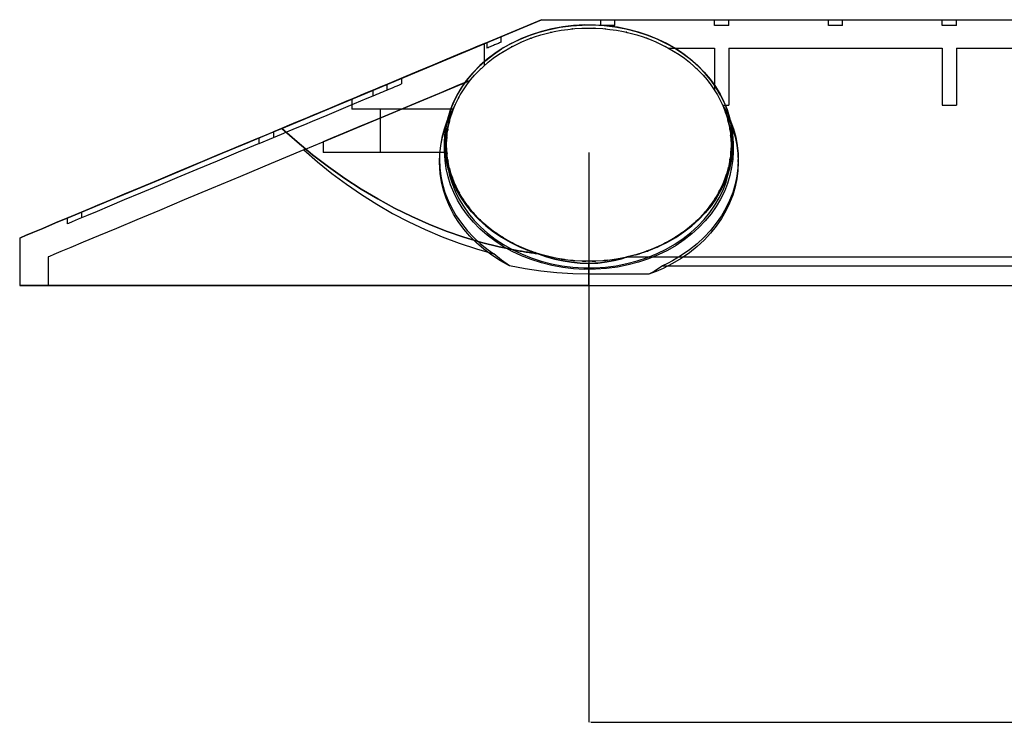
# Model space of a CAD drawing. Header units: millimetres. Extents: x -110 to 3644, y -116 to 106.
# Tile 4 of 10: x 290 to 394, y -61 to 14. Entities that reach past the tile are written whole.
import ezdxf

# ---------------------------------------------------------------- set-up
doc = ezdxf.new("R2010")
doc.units = ezdxf.units.MM
for name, color, linetype in [('DIMENSIONS', 3, 'Continuous'), ('HIDDEN', 8, 'Continuous'), ('VISIBLE', 7, 'Continuous')]:
    doc.layers.add(name, color=color, linetype=linetype)
doc.dimstyles.get("Standard").update_dxf_attribs({"dimtxt": 2.5, "dimasz": 2.5, "dimexe": 1.25, "dimexo": 0.625, "dimtad": 1, "dimtxsty": 'Standard', "dimcen": 2.5, "dimazin": 3, "dimtfac": 1, "dimtmove": 0, "dimatfit": 3, "dimarcsym": 0})

# ---------------------------------------------------------------- blocks, each defined once
blk = doc.blocks.new('_CLOSEDFILLED')
at = {"color": 0, "linetype": 'ByBlock'}
blk.add_solid([(-1, 0.16), (0, 0), (-1, -0.16)], dxfattribs=at)
blk = doc.blocks.new('*D3')
for p, q in [((350, 0), (350, -60)), ((450, 0), (450, -60)), ((350.25, -60), (398.5, -60)), ((401.5, -60), (449.75, -60))]:
    blk.add_line(p, q)
at = {"layer": 'Defpoints'}
for p in [(350, 0), (450, 0), (350, -60)]:
    blk.add_point(p, dxfattribs=at)
at = {"layer": 'DIMENSIONS', "xscale": 0.25, "yscale": 0.25, "rotation": 180}
blk.add_blockref('_CLOSEDFILLED', (350, -60), dxfattribs=at)
at = {"layer": 'DIMENSIONS', "xscale": 0.25, "yscale": 0.25}
blk.add_blockref('_CLOSEDFILLED', (450, -60), dxfattribs=at)
at = {"layer": 'DIMENSIONS', "insert": (400, -60), "char_height": 1, "attachment_point": 5}
blk.add_mtext('100', dxfattribs=at)

msp = doc.modelspace()

# ---------------------------------------------------------------- linework, layer by layer
at = {"layer": 'HIDDEN'}
for points in [[(345, 14), (327.25, 6.577)], [(345, 14), (455, 14)], [(351.25, 13.4), (351.25, 14)], [(352.75, 13.4), (352.75, 14)], [(363.25, 13.4), (363.25, 14)], [(364.75, 13.4), (364.75, 14)], [(375.25, 13.4), (375.25, 14)], [(376.75, 13.4), (376.75, 14)], [(387.25, 13.4), (387.25, 14)], [(388.75, 13.4), (388.75, 14)], [(365.2, 1), (365.164, 1.861), (365.055, 2.718), (364.873, 3.568), (364.62, 4.408), (364.294, 5.235), (363.896, 6.045), (363.428, 6.835), (362.889, 7.6), (362.281, 8.337), (361.606, 9.041), (360.864, 9.708), (360.06, 10.334), (359.196, 10.914), (358.276, 11.444), (357.304, 11.919), (356.286, 12.336), (355.227, 12.692), (354.133, 12.982), (353.011, 13.204), (351.868, 13.357), (350.712, 13.437), (349.551, 13.446), (348.393, 13.381), (347.244, 13.245), (346.114, 13.037), (345.009, 12.761), (343.937, 12.418), (342.904, 12.011), (341.917, 11.545), (340.98, 11.022), (340.099, 10.447), (339.278, 9.825), (338.52, 9.16), (337.828, 8.457), (337.204, 7.72), (336.651, 6.954), (336.168, 6.163), (335.758, 5.351), (335.421, 4.522), (335.156, 3.68), (334.965, 2.829), (334.846, 1.971), (334.8, 1)], [(346.027, 12.675), (345.982, 12.666), (345.941, 12.655)], [(348.273, 13.032), (348.24, 13.03), (348.197, 13.025)], [(350.555, 13.106), (350.544, 13.107), (350.522, 13.107)], [(352.75, 13.4), (351.25, 13.4)], [(351.725, 13.033), (351.693, 13.037), (351.673, 13.038)], [(353.992, 12.671), (353.947, 12.682), (353.91, 12.689)], [(364.75, 13.4), (363.25, 13.4)], [(376.75, 13.4), (375.25, 13.4)], [(388.75, 13.4), (387.25, 13.4)], [(325, 5.636), (325.176, 5.71), (325.693, 5.926), (326.527, 6.275), (327.636, 6.739), (328.963, 7.294), (330.442, 7.912), (332, 8.564), (333.558, 9.215), (335.037, 9.834), (336.364, 10.389), (337.473, 10.852), (338.307, 11.201), (338.824, 11.418), (339, 11.491)], [(339, 11.491), (338.824, 11.418), (338.307, 11.201), (337.473, 10.852), (336.364, 10.389), (335.037, 9.834), (333.558, 9.215), (332, 8.564), (330.442, 7.912), (328.963, 7.294), (328.068, 6.919), (327.25, 6.577)], [(339, 9.18), (339, 11.491)], [(339.25, 11.595), (340.75, 12.223)], [(340.75, 11.623), (340.661, 11.585), (340.568, 11.547), (340.473, 11.507), (340.375, 11.466), (340.275, 11.424), (340.171, 11.381), (340.065, 11.336), (339.956, 11.291), (339.845, 11.244), (339.731, 11.197), (339.615, 11.148), (339.495, 11.098), (339.374, 11.047), (339.25, 10.995)], [(339.25, 11.595), (339.25, 10.995)], [(340.75, 11.623), (340.75, 12.223)], [(342.815, 11.614), (342.813, 11.613), (342.808, 11.611)], [(343.877, 12.043), (343.831, 12.028), (343.8, 12.015)], [(356.137, 12.038), (356.094, 12.055), (356.047, 12.071)], [(340.938, 10.619), (340.921, 10.609), (340.889, 10.587)], [(341.88, 11.158), (341.841, 11.139), (341.82, 11.127)], [(358.118, 11.158), (358.08, 11.18), (358.03, 11.204)], [(358.415, 11), (363.25, 11)], [(363.25, 11), (363.25, 6.588)], [(364.75, 11), (387.25, 11)], [(364.75, 11), (364.75, 5)], [(387.25, 11), (387.25, 5)], [(388.75, 11), (411.25, 11)], [(388.75, 11), (388.75, 5)], [(339.278, 9.419), (339.255, 9.401), (339.214, 9.364)], [(340.092, 10.052), (340.058, 10.028), (340.042, 10.016)], [(359.898, 10.059), (359.862, 10.086), (359.811, 10.12)], [(338.554, 8.767), (338.515, 8.732), (338.499, 8.714)], [(361.443, 8.77), (361.406, 8.808), (361.354, 8.854)], [(337.49, 7.608), (336.339, 7.126), (334.225, 6.242), (332, 5.312), (329.775, 4.381), (327.661, 3.497), (325.765, 2.705), (324.182, 2.042), (322.99, 1.544), (322.251, 1.235), (322, 1.13)], [(322, 1.13), (337.49, 7.608)], [(330.25, 7.832), (330.25, 7.232)], [(337.285, 7.342), (337.239, 7.286), (337.218, 7.255)], [(337.865, 8.048), (337.843, 8.026), (337.803, 7.977)], [(362.728, 7.325), (362.689, 7.38), (362.641, 7.439)], [(317.619, 2.55), (318.419, 2.884), (319.241, 3.228), (320.053, 3.568), (320.853, 3.902), (321.639, 4.231), (322.409, 4.553), (323.163, 4.868), (323.898, 5.176), (324.614, 5.475), (325.308, 5.765), (325.98, 6.046), (326.628, 6.317), (327.25, 6.577)], [(327.25, 6.577), (317.619, 2.55)], [(327.25, 6.577), (326.628, 6.317), (325.98, 6.046), (325.495, 5.843), (325, 5.636)], [(327.25, 5.977), (327.452, 6.062), (327.656, 6.147), (327.862, 6.233), (328.071, 6.321), (328.281, 6.409), (328.494, 6.497), (328.708, 6.587), (328.924, 6.677), (329.142, 6.768), (329.361, 6.86), (329.581, 6.952), (329.803, 7.045), (330.026, 7.138), (330.25, 7.232)], [(327.25, 5.977), (327.25, 6.577)], [(328.75, 6.605), (328.75, 7.205)], [(336.72, 6.54), (336.706, 6.519), (336.675, 6.466)], [(316.75, 1.586), (317.588, 1.937), (318.419, 2.284), (319.241, 2.628), (320.053, 2.968), (320.853, 3.302), (321.639, 3.631), (322.409, 3.953), (323.163, 4.268), (323.898, 4.576), (324.614, 4.875), (325.308, 5.165), (325.98, 5.446), (326.628, 5.717), (327.25, 5.977)], [(325, 5.636), (324.614, 5.475), (323.898, 5.176), (323.163, 4.868), (322.409, 4.553), (321.639, 4.231), (320.853, 3.902), (320.053, 3.568), (319.241, 3.228), (318.419, 2.884), (317.588, 2.537), (316.75, 2.186)], [(325, 5.636), (325, 4.564)], [(336.289, 5.804), (336.244, 5.728), (336.219, 5.675)], [(363.734, 5.761), (363.696, 5.838), (363.659, 5.901)], [(335.713, 4.564), (335.037, 4.564), (333.558, 4.564), (332, 4.564), (330.442, 4.564), (328.963, 4.564), (327.636, 4.564), (326.527, 4.564), (325.693, 4.564), (325.176, 4.564), (325, 4.564)], [(328, 4.564), (328, 0)], [(335.908, 5.035), (335.863, 4.967), (335.415, 4.149), (335.039, 3.312), (334.736, 2.461), (334.506, 1.598), (334.35, 0.727), (334.266, -0.148), (334.25, -0.721)], [(335.571, 4.175), (335.538, 4.09), (335.514, 4.008)], [(335.859, 4.924), (335.855, 4.917), (335.844, 4.888)], [(364.099, 5.022), (364.094, 5.034), (364.075, 5.072)], [(364.109, 5), (364.117, 5)], [(364.117, 5), (364.75, 5)], [(364.117, 5), (364.568, 4.183), (364.947, 3.347), (365.253, 2.496), (365.486, 1.634), (365.645, 0.763), (365.732, -0.112), (365.75, -0.721)], [(364.449, 4.117), (364.42, 4.213), (364.398, 4.268)], [(387.25, 5), (388.75, 5)], [(334.25, -1.008), (334.286, -0.131), (334.395, 0.741), (334.577, 1.607), (334.83, 2.463), (335.156, 3.306), (335.554, 4.132), (335.56, 4.143)], [(335.315, 3.323), (335.156, 2.82), (334.965, 1.968), (334.846, 1.11), (334.8, 0.14)], [(335.296, 3.257), (335.294, 3.25), (335.294, 3.249)], [(364.444, 4.132), (364.82, 3.361), (365.152, 2.515), (365.411, 1.656), (365.597, 0.788), (365.71, -0.085), (365.75, -1.008)], [(364.684, 3.329), (364.673, 3.378), (364.644, 3.476)], [(365.2, 0.14), (365.164, 1), (365.055, 1.857), (364.873, 2.707), (364.668, 3.388)], [(290, -9), (290.153, -8.936), (290.612, -8.744), (291.374, -8.425), (292.436, -7.981), (293.792, -7.414), (295.434, -6.727), (297.356, -5.924), (299.546, -5.008), (301.994, -3.984), (304.687, -2.858), (307.612, -1.635), (310.753, -0.322), (314.094, 1.076), (316.75, 2.186)], [(315.25, 1.559), (316.75, 2.186)], [(316.75, 2.186), (317.619, 2.55)], [(316.75, 2.186), (317.185, 2.368), (317.619, 2.55)], [(316.75, 2.186), (316.75, 1.586)], [(342.436, -10.316), (340.554, -9.931), (338.681, -9.461), (336.82, -8.907), (334.972, -8.269), (333.139, -7.547), (331.323, -6.743), (329.526, -5.857), (327.749, -4.89), (325.995, -3.843), (324.265, -2.717), (322.56, -1.514), (320.884, -0.234), (319.236, 1.121), (317.619, 2.55)], [(335.139, 2.48), (335.124, 2.402), (335.111, 2.293)], [(364.867, 2.44), (364.855, 2.534), (364.848, 2.567)], [(315.25, 1.559), (313.03, 0.631), (310.824, -0.292), (308.66, -1.197), (306.57, -2.071), (304.581, -2.902), (302.721, -3.68), (301.014, -4.394), (299.485, -5.033), (298.154, -5.59), (297.04, -6.056), (296.157, -6.425), (295.517, -6.693), (295.13, -6.855), (295, -6.909)], [(315.25, 0.959), (316.75, 1.586)], [(315.25, 0.959), (315.25, 1.559)], [(319.96, 0.277), (322, 1.13)], [(322, 1.13), (322, 0)], [(335.038, 1.657), (335.026, 1.549), (335.024, 1.5)], [(364.967, 1.595), (364.964, 1.683), (364.949, 1.793)], [(319.96, 0.277), (316.527, -1.158), (313.271, -2.52), (310.208, -3.801), (307.355, -4.994), (304.725, -6.094), (302.334, -7.094), (300.194, -7.989), (298.316, -8.774), (296.709, -9.446), (295.383, -10.001), (294.345, -10.435), (293.599, -10.747), (293.15, -10.935), (293, -10.997)], [(315.25, 0.959), (313.03, 0.031), (310.824, -0.892), (308.66, -1.797), (306.57, -2.671), (304.581, -3.502), (302.721, -4.28), (301.014, -4.994), (299.485, -5.633), (298.154, -6.19), (297.04, -6.656), (296.157, -7.025), (295.517, -7.293), (295.13, -7.455), (295, -7.509)], [(319.96, 0.277), (321.405, -0.988), (322.899, -2.195), (324.44, -3.341), (326.025, -4.425), (327.652, -5.446), (329.318, -6.401), (331.021, -7.289), (332.758, -8.109), (334.526, -8.859), (336.322, -9.538), (338.144, -10.146), (339.988, -10.68)], [(335.039, 0), (334.225, 0), (332, 0), (329.775, 0), (327.661, 0), (325.765, 0), (324.182, 0), (322.99, 0), (322.251, 0), (322, 0)], [(334.8, 1), (334.836, 0.139), (334.945, -0.718), (335.127, -1.568), (335.38, -2.408), (335.706, -3.235), (336.104, -4.045), (336.572, -4.835), (337.111, -5.6), (337.719, -6.337), (338.394, -7.041), (339.136, -7.708), (339.94, -8.334), (340.804, -8.914), (341.724, -9.444), (342.696, -9.919), (343.714, -10.336), (344.248, -10.518)], [(334.8, 0.14), (334.8, 1)], [(365.2, 0.14), (365.164, -0.721), (365.055, -1.578), (364.873, -2.428), (364.62, -3.268), (364.294, -4.095), (363.896, -4.905), (363.428, -5.695), (362.889, -6.46), (362.281, -7.197), (361.606, -7.901), (360.864, -8.568), (360.06, -9.194), (359.196, -9.774), (358.276, -10.304), (357.304, -10.78), (356.286, -11.197), (355.227, -11.552), (354.133, -11.842), (353.011, -12.065), (351.868, -12.217), (350.712, -12.298), (349.551, -12.306), (348.393, -12.242), (347.244, -12.105), (346.114, -11.898), (345.009, -11.621), (343.937, -11.278), (342.904, -10.872), (341.917, -10.405), (340.98, -9.882), (340.099, -9.308), (339.278, -8.686), (338.52, -8.021), (337.828, -7.318), (337.204, -6.581), (336.651, -5.814), (336.168, -5.023), (335.758, -4.211), (335.421, -3.383), (335.156, -2.541), (334.965, -1.689), (334.846, -0.831), (334.8, 0.14)], [(335, 0.829), (335, 0.828)], [(335, 0.828), (335, 0.822)], [(335, 0.14), (335, 0.828)], [(335, 0.14), (335.012, 0.425)], [(335, 0.14), (335.036, -0.715), (335.145, -1.566), (335.327, -2.411), (335.58, -3.245), (335.906, -4.066), (336.304, -4.87), (336.772, -5.654), (337.311, -6.413), (337.918, -7.143), (338.594, -7.84), (339.334, -8.5), (340.138, -9.118), (341.001, -9.691), (341.92, -10.212), (342.89, -10.679), (343.906, -11.088), (344.962, -11.434), (346.053, -11.715), (347.17, -11.927), (348.307, -12.069), (349.456, -12.14), (350.61, -12.137), (351.76, -12.063), (352.898, -11.916), (354.018, -11.699), (355.11, -11.413), (356.169, -11.061), (357.187, -10.646), (358.159, -10.171), (359.079, -9.641), (359.942, -9.061), (360.745, -8.434), (361.485, -7.764), (362.157, -7.058), (362.761, -6.319), (363.294, -5.551), (363.756, -4.76), (364.145, -3.949), (364.462, -3.122), (364.706, -2.283), (364.876, -1.435), (364.974, -0.581), (365, 0.14)], [(335.032, 0.07), (335.036, -0.027), (335.052, -0.149)], [(355.805, -10.498), (356.221, -10.36), (357.248, -9.945), (358.228, -9.469), (359.156, -8.938), (360.029, -8.356), (360.841, -7.728), (361.589, -7.057), (362.271, -6.348), (362.884, -5.606), (363.427, -4.836), (363.898, -4.042), (364.297, -3.227), (364.624, -2.396), (364.877, -1.552), (365.058, -0.7), (365.165, 0.159), (365.191, 0.579), (365.2, 1)], [(364.96, -0.018), (364.974, 0.107), (364.976, 0.164)], [(364.989, 0.454), (365, 0.14)], [(365, 0.828), (365, 0.829)], [(365, 0.828), (365, 0.14)], [(365, 0.816), (365, 0.828)], [(365.2, 1), (365.2, 0.14)], [(334.25, -0.721), (334.286, -1.597), (334.395, -2.469), (334.577, -3.335), (334.83, -4.191), (335.156, -5.034), (335.554, -5.861), (336.023, -6.667), (336.562, -7.449), (337.17, -8.204), (337.846, -8.927), (338.589, -9.613), (339.395, -10.259), (339.988, -10.68)], [(334.25, -1.008), (334.25, -0.721)], [(341.626, -11.934), (340.672, -11.403), (339.773, -10.819), (338.934, -10.188), (338.158, -9.514), (337.449, -8.801), (336.807, -8.054), (336.235, -7.278), (335.735, -6.476), (335.306, -5.652), (334.95, -4.811), (334.667, -3.956), (334.457, -3.091), (334.32, -2.219), (334.25, -1.008)], [(335.129, -0.753), (335.145, -0.878), (335.155, -0.922)], [(365.75, -1.008), (365.714, -1.884), (365.605, -2.756), (365.423, -3.622), (365.17, -4.478), (364.844, -5.321), (364.446, -6.147), (363.977, -6.954), (363.438, -7.736), (362.83, -8.491), (362.154, -9.214), (361.411, -9.9), (360.605, -10.546), (359.739, -11.147), (358.815, -11.699), (357.839, -12.198), (357.1, -12.524), (356.34, -12.818)], [(365.75, -0.721), (365.714, -1.597), (365.605, -2.469), (365.423, -3.335), (365.17, -4.191), (364.844, -5.034), (364.446, -5.861), (363.977, -6.667), (363.438, -7.449), (362.83, -8.204), (362.154, -8.927), (361.411, -9.613), (360.605, -10.259), (359.739, -10.86), (358.815, -11.412), (358.296, -11.688), (357.764, -11.946)], [(364.858, -0.838), (364.876, -0.746), (364.891, -0.617)], [(365.75, -1.008), (365.75, -0.721)], [(335.311, -1.652), (335.327, -1.723), (335.37, -1.863)], [(364.681, -1.681), (364.706, -1.594), (364.71, -1.575)], [(335.537, -2.414), (335.58, -2.557), (335.613, -2.639)], [(364.415, -2.555), (364.462, -2.434), (364.495, -2.318)], [(335.889, -3.336), (335.906, -3.378), (335.972, -3.512)], [(336.239, -4.051), (336.304, -4.182), (336.368, -4.291)], [(363.676, -4.209), (363.756, -4.072), (363.802, -3.977)], [(364.13, -3.293), (364.145, -3.261), (364.192, -3.138)], [(336.721, -4.88), (336.772, -4.965), (336.837, -5.058)], [(363.255, -4.92), (363.294, -4.863), (363.38, -4.716)], [(337.23, -5.611), (337.311, -5.724), (337.411, -5.845)], [(362.093, -6.437), (362.157, -6.37), (362.275, -6.226)], [(362.647, -5.77), (362.761, -5.631), (362.815, -5.552)], [(295, -6.909), (295, -7.509)], [(296.5, -6.282), (296.5, -6.882)], [(337.809, -6.323), (337.918, -6.454), (337.951, -6.488)], [(338.5, -7.055), (338.594, -7.152), (338.727, -7.271)], [(361.339, -7.208), (361.485, -7.076), (361.549, -7.009)], [(339.187, -7.68), (339.334, -7.812), (339.384, -7.85)], [(360.662, -7.81), (360.745, -7.745), (360.892, -7.612)], [(340.027, -8.345), (340.138, -8.43), (340.298, -8.537)], [(340.825, -8.886), (341.001, -9.002), (341.059, -9.036)], [(358.987, -9.006), (359.079, -8.953), (359.255, -8.835)], [(359.769, -8.489), (359.942, -8.372), (360.022, -8.31)], [(341.785, -9.448), (341.92, -9.524), (342.097, -9.61)], [(344.674, -10.662), (344.514, -10.641), (344.354, -10.62), (344.194, -10.598), (344.034, -10.575), (343.874, -10.552), (343.714, -10.528), (343.554, -10.504), (343.394, -10.479), (343.234, -10.453), (343.074, -10.427), (342.915, -10.4), (342.755, -10.373), (342.595, -10.345), (342.436, -10.316)], [(342.698, -9.899), (342.89, -9.991), (343.015, -10.042)], [(343.74, -10.333), (343.906, -10.4), (344.086, -10.459)], [(355.967, -10.439), (356.169, -10.372), (356.306, -10.316)], [(357.1, -9.992), (357.187, -9.957), (357.389, -9.858)], [(357.965, -9.578), (358.159, -9.483), (358.263, -9.423)], [(293, -10.997), (293, -14)], [(341.626, -11.934), (340.787, -11.336), (339.988, -10.68)], [(344.272, -10.525), (344.674, -10.662)], [(344.674, -10.662), (345.529, -10.968), (346.402, -11.221), (347.289, -11.418), (348.187, -11.559), (349.092, -11.644), (350, -11.672)], [(344.789, -10.689), (344.962, -10.746), (345.167, -10.798)], [(345.853, -10.975), (346.053, -11.026), (346.22, -11.058)], [(347.084, -11.222), (347.17, -11.239), (347.41, -11.269)], [(348.076, -11.352), (348.307, -11.381), (348.446, -11.389)], [(354.054, -11), (353.122, -11.277), (352.18, -11.48), (351.232, -11.611), (350.617, -11.657), (350, -11.672)], [(351.595, -11.385), (351.76, -11.374), (351.974, -11.347)], [(352.677, -11.256), (352.898, -11.228), (353.07, -11.194)], [(353.813, -11.05), (354.018, -11.01), (354.239, -10.953)], [(354.054, -11), (354.221, -10.957)], [(354.054, -11), (445.946, -11)], [(354.92, -10.774), (355.155, -10.713), (355.598, -10.566)], [(354.971, -10.761), (355.11, -10.724), (355.324, -10.653)], [(350, -12.818), (348.313, -12.782), (346.629, -12.675), (344.952, -12.498), (343.283, -12.251), (341.626, -11.934)], [(349.329, -11.443), (349.456, -11.451), (349.695, -11.451)], [(350, -14), (350, -11.672)], [(350.365, -11.45), (350.61, -11.449), (350.71, -11.443)], [(357.764, -11.946), (356.882, -12.512), (356.34, -12.818)], [(357.764, -11.946), (442.236, -11.946)], [(356.34, -12.818), (350, -12.818)], [(350, -14), (343.282, -14), (336.649, -14), (330.183, -14), (323.967, -14), (318.078, -14), (312.591, -14), (307.574, -14), (303.09, -14), (299.197, -14), (295.942, -14), (293.367, -14), (291.504, -14), (290.377, -14), (290, -14)], [(350, -14), (450, -14)]]:
    msp.add_lwpolyline(points, dxfattribs=at)
at = {"layer": 'VISIBLE'}
for points in [[(317.619, 2.55), (345, 14)], [(345, 14), (455, 14)], [(334.8, 1), (334.836, 1.861), (334.945, 2.718), (335.127, 3.568), (335.38, 4.408), (335.706, 5.235), (336.104, 6.045), (336.572, 6.835), (337.111, 7.6), (337.719, 8.337), (338.394, 9.041), (339.136, 9.708), (339.94, 10.334), (340.804, 10.914), (341.724, 11.444), (342.696, 11.919), (343.714, 12.336), (344.773, 12.692), (345.867, 12.982), (346.989, 13.204), (348.132, 13.357), (349.288, 13.437), (350.449, 13.446), (351.607, 13.381), (352.756, 13.245), (353.886, 13.037), (354.991, 12.761), (356.063, 12.418), (357.096, 12.011), (358.083, 11.545), (359.02, 11.022), (359.901, 10.447), (360.722, 9.825), (361.48, 9.16), (362.172, 8.457), (362.796, 7.72), (363.349, 6.954), (363.832, 6.163), (364.242, 5.351), (364.579, 4.522), (364.844, 3.68), (365.035, 2.829), (365.154, 1.971), (365.2, 1)], [(344.947, 12.399), (345.646, 12.588)], [(345.646, 12.588), (346.355, 12.749)], [(346.008, 12.671), (346.053, 12.682), (346.09, 12.689)], [(346.355, 12.749), (347.074, 12.881)], [(347.074, 12.881), (347.799, 12.985)], [(347.799, 12.985), (348.53, 13.058)], [(348.275, 13.033), (348.307, 13.037), (348.327, 13.038)], [(348.53, 13.058), (349.264, 13.103)], [(349.264, 13.103), (350, 13.118)], [(349.445, 13.106), (349.456, 13.107), (349.478, 13.107)], [(350, 13.118), (350.736, 13.103)], [(350.736, 13.103), (351.47, 13.058)], [(351.47, 13.058), (352.201, 12.985)], [(351.727, 13.032), (351.76, 13.03), (351.803, 13.025)], [(352.201, 12.985), (352.926, 12.881)], [(352.926, 12.881), (353.645, 12.749)], [(353.645, 12.749), (354.354, 12.588)], [(353.973, 12.675), (354.018, 12.666), (354.059, 12.655)], [(354.354, 12.588), (355.053, 12.399)], [(342.288, 11.369), (342.929, 11.667)], [(342.929, 11.667), (343.587, 11.938)], [(343.587, 11.938), (344.26, 12.182)], [(343.863, 12.038), (343.906, 12.055), (343.953, 12.071)], [(344.26, 12.182), (344.947, 12.399)], [(355.053, 12.399), (355.74, 12.182)], [(355.74, 12.182), (356.413, 11.938)], [(356.123, 12.043), (356.169, 12.028), (356.2, 12.015)], [(356.413, 11.938), (357.071, 11.667)], [(357.071, 11.667), (357.712, 11.369)], [(357.185, 11.614), (357.187, 11.613), (357.192, 11.611)], [(340.484, 10.328), (341.065, 10.7)], [(341.065, 10.7), (341.666, 11.047)], [(341.666, 11.047), (342.288, 11.369)], [(341.882, 11.158), (341.92, 11.18), (341.97, 11.204)], [(357.712, 11.369), (358.334, 11.047)], [(358.12, 11.158), (358.159, 11.139), (358.18, 11.127)], [(358.334, 11.047), (358.935, 10.7)], [(358.935, 10.7), (359.516, 10.328)], [(359.062, 10.619), (359.079, 10.609), (359.111, 10.587)], [(338.886, 9.082), (339.393, 9.519)], [(339.393, 9.519), (339.927, 9.935)], [(339.927, 9.935), (340.484, 10.328)], [(340.102, 10.059), (340.138, 10.086), (340.189, 10.12)], [(359.516, 10.328), (360.073, 9.935)], [(359.908, 10.052), (359.942, 10.028), (359.958, 10.016)], [(360.073, 9.935), (360.607, 9.519)], [(360.607, 9.519), (361.114, 9.082)], [(360.722, 9.419), (360.745, 9.401), (360.786, 9.364)], [(337.952, 8.15), (338.405, 8.625)], [(338.405, 8.625), (338.886, 9.082)], [(338.557, 8.77), (338.594, 8.808), (338.646, 8.854)], [(361.114, 9.082), (361.595, 8.625)], [(361.446, 8.767), (361.485, 8.732), (361.501, 8.714)], [(361.595, 8.625), (362.048, 8.15)], [(337.134, 7.147), (337.528, 7.657)], [(337.272, 7.325), (337.311, 7.38), (337.359, 7.439)], [(337.528, 7.657), (337.952, 8.15)], [(362.048, 8.15), (362.472, 7.657)], [(362.135, 8.048), (362.157, 8.026), (362.197, 7.977)], [(362.472, 7.657), (362.866, 7.147)], [(362.715, 7.342), (362.761, 7.286), (362.782, 7.255)], [(336.44, 6.084), (336.771, 6.622)], [(336.771, 6.622), (337.134, 7.147)], [(362.866, 7.147), (363.229, 6.622)], [(363.229, 6.622), (363.56, 6.084)], [(363.28, 6.54), (363.294, 6.519), (363.325, 6.466)], [(335.877, 4.97), (336.142, 5.532)], [(336.142, 5.532), (336.44, 6.084)], [(336.266, 5.761), (336.304, 5.838), (336.341, 5.901)], [(363.56, 6.084), (363.858, 5.532)], [(363.711, 5.804), (363.756, 5.728), (363.781, 5.675)], [(363.858, 5.532), (364.123, 4.97)], [(335.45, 3.816), (335.646, 4.397)], [(335.551, 4.117), (335.58, 4.213), (335.602, 4.268)], [(335.646, 4.397), (335.877, 4.97)], [(335.901, 5.022), (335.906, 5.034), (335.925, 5.072)], [(364.123, 4.97), (364.354, 4.397)], [(364.141, 4.924), (364.145, 4.917), (364.156, 4.888)], [(364.354, 4.397), (364.55, 3.816)], [(364.429, 4.175), (364.462, 4.09), (364.486, 4.008)], [(334.809, 0.57), (334.882, 1.429), (335.027, 2.283), (335.167, 2.858), (335.34, 3.428)], [(335.162, 2.633), (335.288, 3.227)], [(335.288, 3.227), (335.45, 3.816)], [(335.316, 3.329), (335.327, 3.378), (335.356, 3.476)], [(364.55, 3.816), (364.712, 3.227)], [(364.66, 3.428), (364.904, 2.583), (365.076, 1.729), (365.15, 1.151), (365.191, 0.57)], [(364.704, 3.257), (364.706, 3.25), (364.706, 3.249)], [(364.712, 3.227), (364.838, 2.633)], [(317.619, 2.55), (314.094, 1.076), (310.753, -0.322), (307.612, -1.635), (304.687, -2.858), (301.994, -3.984), (299.546, -5.008), (297.356, -5.924), (295.434, -6.727), (293.792, -7.414), (292.436, -7.981), (291.374, -8.425), (290.612, -8.744), (290.153, -8.936), (290, -9)], [(317.619, 2.55), (319.236, 1.121), (320.884, -0.234), (322.56, -1.514), (324.265, -2.717), (325.995, -3.843), (327.749, -4.89), (329.526, -5.857), (331.323, -6.743), (333.139, -7.547), (334.972, -8.269), (336.82, -8.907), (338.681, -9.461), (340.554, -9.931), (342.436, -10.316)], [(335.072, 2.035), (335.162, 2.633)], [(335.133, 2.44), (335.145, 2.534), (335.152, 2.567)], [(364.838, 2.633), (364.928, 2.035)], [(364.861, 2.48), (364.876, 2.402), (364.889, 2.293)], [(335, 0.83), (335.018, 1.433)], [(335.018, 1.433), (335.072, 2.035)], [(335.033, 1.595), (335.036, 1.683), (335.051, 1.793)], [(364.928, 2.035), (364.982, 1.433)], [(364.962, 1.657), (364.974, 1.549), (364.976, 1.5)], [(364.982, 1.433), (365, 0.83)], [(344.177, -10.492), (343.613, -10.299), (342.594, -9.873), (341.622, -9.389), (340.702, -8.85), (339.839, -8.26), (339.036, -7.624), (338.299, -6.947), (337.627, -6.233), (337.025, -5.486), (336.494, -4.712), (336.034, -3.914), (335.646, -3.096), (335.331, -2.263), (335.089, -1.418), (334.92, -0.564), (334.824, 0.295), (334.8, 1)], [(335.018, 0.227), (335, 0.83)], [(335, 0.828), (335, 0.829)], [(335, 0.82), (335, 0.828)], [(335, 0.14), (335, 0.828)], [(335.185, -1.786), (335.057, -0.934), (335, 0.14)], [(335.072, -0.374), (335.018, 0.227)], [(335.047, -0.092), (335.031, 0.038), (335.028, 0.119)], [(365.2, 1), (365.164, 0.139), (365.055, -0.718), (364.873, -1.568), (364.62, -2.408), (364.294, -3.235), (363.896, -4.045), (363.428, -4.835), (362.889, -5.6), (362.281, -6.337), (361.606, -7.041), (360.864, -7.708), (360.06, -8.334), (359.196, -8.914), (358.276, -9.444), (357.304, -9.919), (356.286, -10.336), (355.816, -10.494)], [(365, 0.14), (364.964, -0.715), (364.815, -1.786)], [(364.982, 0.227), (364.928, -0.374)], [(364.968, 0.07), (364.964, -0.027), (364.948, -0.149)], [(365, 0.83), (364.982, 0.227)], [(365, 0.829), (365, 0.828)], [(365, 0.828), (365, 0.14)], [(365, 0.828), (365, 0.822)], [(335.162, -0.973), (335.072, -0.374)], [(335.149, -0.883), (335.135, -0.815), (335.118, -0.679)], [(335.288, -1.567), (335.162, -0.973)], [(364.838, -0.973), (364.712, -1.567)], [(364.928, -0.374), (364.838, -0.973)], [(364.871, -0.753), (364.855, -0.878), (364.845, -0.922)], [(335.45, -2.155), (335.288, -1.567)], [(335.35, -1.794), (335.311, -1.662), (335.301, -1.615)], [(364.712, -1.567), (364.55, -2.155)], [(364.689, -1.652), (364.673, -1.723), (364.63, -1.863)], [(335.646, -2.737), (335.45, -2.155)], [(335.6, -2.602), (335.561, -2.5), (335.521, -2.367)], [(335.877, -3.309), (335.646, -2.737)], [(364.354, -2.737), (364.123, -3.309)], [(364.55, -2.155), (364.354, -2.737)], [(364.463, -2.414), (364.42, -2.557), (364.387, -2.639)], [(335.929, -3.42), (335.883, -3.326), (335.87, -3.291)], [(336.142, -3.872), (335.877, -3.309)], [(336.44, -4.423), (336.142, -3.872)], [(336.351, -4.258), (336.279, -4.136), (336.221, -4.019)], [(363.858, -3.872), (363.56, -4.423)], [(363.761, -4.051), (363.696, -4.182), (363.632, -4.291)], [(364.123, -3.309), (363.858, -3.872)], [(364.111, -3.336), (364.094, -3.378), (364.028, -3.512)], [(336.771, -4.962), (336.44, -4.423)], [(336.768, -4.957), (336.746, -4.926), (336.671, -4.799)], [(337.134, -5.487), (336.771, -4.962)], [(363.229, -4.962), (362.866, -5.487)], [(363.279, -4.88), (363.228, -4.965), (363.163, -5.058)], [(363.56, -4.423), (363.229, -4.962)], [(337.528, -5.996), (337.134, -5.487)], [(337.391, -5.819), (337.285, -5.691), (337.214, -5.59)], [(337.952, -6.489), (337.528, -5.996)], [(362.472, -5.996), (362.048, -6.489)], [(362.866, -5.487), (362.472, -5.996)], [(362.77, -5.611), (362.689, -5.724), (362.589, -5.845)], [(337.937, -6.472), (337.894, -6.428), (337.779, -6.288)], [(338.405, -6.965), (337.952, -6.489)], [(338.886, -7.421), (338.405, -6.965)], [(338.71, -7.254), (338.572, -7.131), (338.487, -7.042)], [(361.595, -6.965), (361.114, -7.421)], [(361.5, -7.055), (361.406, -7.152), (361.273, -7.271)], [(362.048, -6.489), (361.595, -6.965)], [(362.191, -6.323), (362.082, -6.454), (362.049, -6.488)], [(339.393, -7.858), (338.886, -7.421)], [(339.374, -7.841), (339.317, -7.797), (339.168, -7.664)], [(339.927, -8.274), (339.393, -7.858)], [(340.484, -8.668), (339.927, -8.274)], [(360.073, -8.274), (359.516, -8.668)], [(360.607, -7.858), (360.073, -8.274)], [(361.114, -7.421), (360.607, -7.858)], [(360.813, -7.68), (360.666, -7.812), (360.616, -7.85)], [(290, -9), (290, -14)], [(340.287, -8.529), (340.125, -8.421), (340.019, -8.339)], [(341.065, -9.039), (340.484, -8.668)], [(341.055, -9.033), (340.993, -8.997), (340.818, -8.881)], [(341.666, -9.386), (341.065, -9.039)], [(358.935, -9.039), (358.334, -9.386)], [(359.516, -8.668), (358.935, -9.039)], [(359.175, -8.886), (358.999, -9.002), (358.941, -9.036)], [(359.973, -8.345), (359.862, -8.43), (359.702, -8.537)], [(342.288, -9.709), (341.666, -9.386)], [(342.094, -9.608), (341.917, -9.523), (341.784, -9.447)], [(342.929, -10.006), (342.288, -9.709)], [(342.436, -10.316), (342.595, -10.345), (342.755, -10.373), (342.915, -10.4), (343.074, -10.427), (343.234, -10.453), (343.394, -10.479), (343.554, -10.504), (343.714, -10.528), (343.874, -10.552), (344.034, -10.575), (344.194, -10.598), (344.354, -10.62), (344.514, -10.641), (344.674, -10.662)], [(343.022, -10.044), (342.893, -9.993), (342.705, -9.902)], [(343.587, -10.277), (342.929, -10.006)], [(344.26, -10.522), (343.587, -10.277)], [(344.092, -10.461), (343.915, -10.403), (343.747, -10.336)], [(356.413, -10.277), (355.74, -10.522)], [(356.26, -10.333), (356.094, -10.4), (355.965, -10.44)], [(357.071, -10.006), (356.413, -10.277)], [(357.302, -9.899), (357.11, -9.991), (356.985, -10.042)], [(357.712, -9.709), (357.071, -10.006)], [(358.334, -9.386), (357.712, -9.709)], [(358.215, -9.448), (358.08, -9.524), (357.903, -9.61)], [(344.947, -10.739), (344.26, -10.522)], [(344.674, -10.662), (344.325, -10.542)], [(350, -11.672), (349.092, -11.644), (348.187, -11.559), (347.289, -11.418), (346.402, -11.221), (345.529, -10.968), (344.674, -10.662)], [(345.187, -10.804), (344.976, -10.75), (344.822, -10.699)], [(345.646, -10.928), (344.947, -10.739)], [(346.355, -11.089), (345.646, -10.928)], [(346.232, -11.061), (346.071, -11.03), (345.867, -10.978)], [(347.074, -11.221), (346.355, -11.089)], [(347.799, -11.324), (347.074, -11.221)], [(347.433, -11.272), (347.192, -11.242), (347.097, -11.224)], [(348.53, -11.398), (347.799, -11.324)], [(348.461, -11.391), (348.332, -11.383), (348.097, -11.354)], [(349.264, -11.442), (348.53, -11.398)], [(350, -11.672), (350.951, -11.636), (351.899, -11.527), (352.84, -11.345), (353.45, -11.188), (354.054, -11)], [(351.47, -11.398), (350.736, -11.442)], [(352.201, -11.324), (351.47, -11.398)], [(351.991, -11.345), (351.784, -11.372), (351.611, -11.384)], [(352.926, -11.221), (352.201, -11.324)], [(353.116, -11.186), (352.92, -11.224), (352.711, -11.251)], [(353.645, -11.089), (352.926, -11.221)], [(354.036, -11.006), (353.823, -11.048)], [(355.633, -10.556), (355.227, -10.692), (354.644, -10.856), (354.054, -11)], [(354.054, -11), (445.946, -11)], [(354.775, -10.813), (354.617, -10.863)], [(355.74, -10.522), (355.053, -10.739)], [(350, -11.457), (349.264, -11.442)], [(349.717, -11.451), (349.482, -11.452), (349.345, -11.444)], [(350.736, -11.442), (350, -11.457)], [(350, -14), (350, -11.672)], [(350.725, -11.442), (350.636, -11.448), (350.392, -11.449)], [(290, -14), (290.377, -14), (291.504, -14), (293.367, -14), (295.942, -14), (299.197, -14), (303.09, -14), (307.574, -14), (312.591, -14), (318.078, -14), (323.967, -14), (330.183, -14), (336.649, -14), (343.282, -14), (350, -14)], [(350, -14), (450, -14)]]:
    msp.add_lwpolyline(points, dxfattribs=at)

# ---------------------------------------------------------------- dimensions: what is measured, and where the dimension line sits
at = {"layer": 'DIMENSIONS'}
dim = msp.add_linear_dim(base=(350, -60), p1=(350, 0), p2=(450, 0), dimstyle='Standard', dxfattribs=at)
dim.commit()
dim.dimension.update_dxf_attribs({"geometry": '*D3', "text_midpoint": (400, -60)})

doc.saveas('drawing.dxf')
